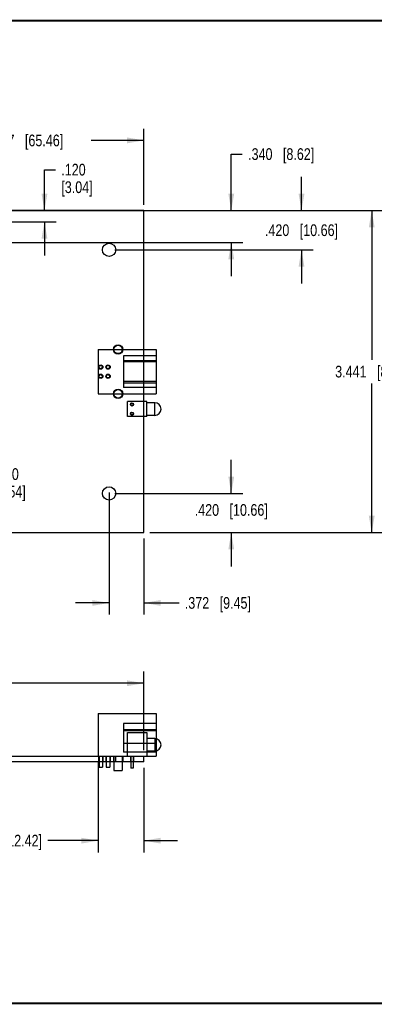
# Model space of a CAD drawing. Header units: inches. Extents: x 0.2 to 16.8, y 0.1 to 10.8.
# Tile 3 of 11: x 7.1 to 10.9, y 0.2 to 10.8. Entities that reach past the tile are written whole.
import ezdxf

# ---------------------------------------------------------------- set-up
doc = ezdxf.new("R2010")
doc.units = ezdxf.units.IN
doc.header["$LTSCALE"] = 0.935
doc.header["$MEASUREMENT"] = 0
doc.layers.get('0').update_dxf_attribs({"linetype": 'CONTINUOUS'})
doc.layers.add('DIMENSIONS', color=7, linetype='CONTINUOUS')
doc.styles.get("Standard").update_dxf_attribs({"font": 'txt', "width": 0.8})
doc.dimstyles.new('DIMSTYLE_1', dxfattribs={"dimtxt": 0.125, "dimasz": 0.18, "dimexe": 0.125, "dimexo": 0.0625, "dimgap": 0.0625, "dimtad": 0, "dimtih": 1, "dimtoh": 1, "dimdec": 3, "dimzin": 4, "dimdsep": 46, "dimtxsty": 'STANDARD', "dimblk": '_FILLED', "dimblk1": '_FILLED', "dimblk2": '_FILLED', "dimcen": 0.09, "dimadec": 0, "dimazin": 0, "dimtp": 0.01, "dimtm": 0.01, "dimtfac": 1, "dimtdec": 3, "dimtofl": 0, "dimtmove": 0, "dimatfit": 3, "dimldrblk": '_FILLED', "dimfxl": 1, "dimtolj": 1, "dimtzin": 4, "dimarcsym": 0})

# ---------------------------------------------------------------- blocks, each defined once
blk = doc.blocks.new('_FILLED')
at = {"color": 0, "linetype": 'BYBLOCK'}
blk.add_solid([(0, 0), (-1, 0.174), (-1, -0.174)], dxfattribs=at)
blk = doc.blocks.new('*D0')
at = {"layer": 'DIMENSIONS', "color": 2, "linetype": 'CONTINUOUS'}
for p, q in [((9.331, 8.729), (9.331, 9.333)), ((9.331, 9.333), (9.448, 9.333)), ((3.093, 8.729), (9.456, 8.729)), ((5.883, 8.389), (9.456, 8.389)), ((9.331, 8.389), (9.331, 8.029))]:
    blk.add_line(p, q, dxfattribs=at)
at = {"layer": 'DIMENSIONS', "color": 2, "linetype": 'CONTINUOUS', "xscale": 0.18, "yscale": 0.18, "zscale": 0.18}
for p, rotation in [((9.331, 8.729), 270), ((9.331, 8.389), 90)]:
    blk.add_blockref('_FILLED', p, dxfattribs=dict(at, rotation=rotation))
at = {"layer": 'DIMENSIONS', "color": 2, "linetype": 'CONTINUOUS', "insert": (9.511, 9.395), "char_height": 0.125, "width": 1.125, "attachment_point": 1, "line_spacing_factor": 0.9}
blk.add_mtext('.340{\\Ftxt.shx;\\W1.000000;\\H0.125000; }[8.62]', dxfattribs=at)
blk = doc.blocks.new('*D3')
at = {"layer": 'DIMENSIONS', "color": 2, "linetype": 'CONTINUOUS'}
for p, q in [((8.026, 5.716), (8.026, 4.412)), ((8.398, 5.225), (8.398, 4.412)), ((8.026, 4.537), (7.666, 4.537)), ((8.398, 4.537), (8.773, 4.537))]:
    blk.add_line(p, q, dxfattribs=at)
at = {"layer": 'DIMENSIONS', "color": 2, "linetype": 'CONTINUOUS', "xscale": 0.18, "yscale": 0.18, "zscale": 0.18}
blk.add_blockref('_FILLED', (8.026, 4.537), dxfattribs=at)
at = {"layer": 'DIMENSIONS', "color": 2, "linetype": 'CONTINUOUS', "xscale": 0.18, "yscale": 0.18, "zscale": 0.18, "rotation": 180}
blk.add_blockref('_FILLED', (8.398, 4.537), dxfattribs=at)
at = {"layer": 'DIMENSIONS', "color": 2, "linetype": 'CONTINUOUS', "insert": (8.835, 4.6), "char_height": 0.125, "width": 1.125, "attachment_point": 1, "line_spacing_factor": 0.9}
blk.add_mtext('.372{\\Ftxt.shx;\\W1.000000;\\H0.125000; }[9.45]', dxfattribs=at)
blk = doc.blocks.new('*D4')
at = {"layer": 'DIMENSIONS', "color": 2, "linetype": 'CONTINUOUS'}
for p, q in [((10.081, 8.729), (10.081, 9.089)), ((8.46, 8.729), (10.206, 8.729)), ((8.088, 8.309), (10.206, 8.309)), ((10.081, 8.309), (10.081, 7.949))]:
    blk.add_line(p, q, dxfattribs=at)
at = {"layer": 'DIMENSIONS', "color": 2, "linetype": 'CONTINUOUS', "xscale": 0.18, "yscale": 0.18, "zscale": 0.18}
for p, rotation in [((10.081, 8.729), 270), ((10.081, 8.309), 90)]:
    blk.add_blockref('_FILLED', p, dxfattribs=dict(at, rotation=rotation))
at = {"layer": 'DIMENSIONS', "color": 2, "linetype": 'CONTINUOUS', "insert": (10.081, 8.582), "char_height": 0.125, "width": 1.225, "attachment_point": 2, "line_spacing_factor": 0.9}
blk.add_mtext('.420{\\Ftxt.shx;\\W1.000000;\\H0.125000; }[10.66]', dxfattribs=at)
blk = doc.blocks.new('*D5')
at = {"layer": 'DIMENSIONS', "color": 2, "linetype": 'CONTINUOUS'}
for p, q in [((9.331, 5.707), (9.331, 6.067)), ((8.088, 5.707), (9.456, 5.707)), ((8.46, 5.288), (9.456, 5.288)), ((9.331, 5.288), (9.331, 4.928))]:
    blk.add_line(p, q, dxfattribs=at)
at = {"layer": 'DIMENSIONS', "color": 2, "linetype": 'CONTINUOUS', "xscale": 0.18, "yscale": 0.18, "zscale": 0.18}
for p, rotation in [((9.331, 5.707), 270), ((9.331, 5.288), 90)]:
    blk.add_blockref('_FILLED', p, dxfattribs=dict(at, rotation=rotation))
at = {"layer": 'DIMENSIONS', "color": 2, "linetype": 'CONTINUOUS', "insert": (9.331, 5.593), "char_height": 0.125, "width": 1.225, "attachment_point": 2, "line_spacing_factor": 0.9}
blk.add_mtext('.420{\\Ftxt.shx;\\W1.000000;\\H0.125000; }[10.66]', dxfattribs=at)
blk = doc.blocks.new('*D6')
at = {"layer": 'DIMENSIONS', "color": 2, "linetype": 'CONTINUOUS'}
for p, q in [((8.46, 8.729), (10.956, 8.729)), ((10.831, 8.729), (10.831, 7.133)), ((10.831, 5.288), (10.831, 6.883)), ((8.46, 5.288), (10.956, 5.288))]:
    blk.add_line(p, q, dxfattribs=at)
at = {"layer": 'DIMENSIONS', "color": 2, "linetype": 'CONTINUOUS', "xscale": 0.18, "yscale": 0.18, "zscale": 0.18}
for p, rotation in [((10.831, 8.729), 90), ((10.831, 5.288), 270)]:
    blk.add_blockref('_FILLED', p, dxfattribs=dict(at, rotation=rotation))
at = {"layer": 'DIMENSIONS', "color": 2, "linetype": 'CONTINUOUS', "insert": (10.831, 7.071), "char_height": 0.125, "width": 1.225, "attachment_point": 2, "line_spacing_factor": 0.9}
blk.add_mtext('3.441{\\Ftxt.shx;\\W1.000000;\\H0.125000; }[87.4]', dxfattribs=at)
blk = doc.blocks.new('*D12')
at = {"layer": 'DIMENSIONS', "color": 2, "linetype": 'CONTINUOUS'}
for p, q in [((7.909, 2.839), (7.909, 1.872)), ((8.398, 2.776), (8.398, 1.872)), ((7.909, 1.997), (7.373, 1.997)), ((8.398, 1.997), (8.758, 1.997))]:
    blk.add_line(p, q, dxfattribs=at)
at = {"layer": 'DIMENSIONS', "color": 2, "linetype": 'CONTINUOUS', "xscale": 0.18, "yscale": 0.18, "zscale": 0.18}
blk.add_blockref('_FILLED', (7.909, 1.997), dxfattribs=at)
at = {"layer": 'DIMENSIONS', "color": 2, "linetype": 'CONTINUOUS', "xscale": 0.18, "yscale": 0.18, "zscale": 0.18, "rotation": 180}
blk.add_blockref('_FILLED', (8.398, 1.997), dxfattribs=at)
at = {"layer": 'DIMENSIONS', "color": 2, "linetype": 'CONTINUOUS', "insert": (7.31, 2.06), "char_height": 0.125, "width": 1.225, "attachment_point": 3, "line_spacing_factor": 0.9}
blk.add_mtext('.489{\\Ftxt.shx;\\W1.000000;\\H0.125000; }[12.42]', dxfattribs=at)
blk = doc.blocks.new('*D13')
at = {"layer": 'DIMENSIONS', "color": 2, "linetype": 'CONTINUOUS'}
for p, q in [((2.15, 2.964), (2.15, 3.804)), ((8.398, 2.964), (8.398, 3.804)), ((2.15, 3.679), (4.549, 3.679)), ((8.398, 3.679), (5.999, 3.679))]:
    blk.add_line(p, q, dxfattribs=at)
at = {"layer": 'DIMENSIONS', "color": 2, "linetype": 'CONTINUOUS', "xscale": 0.18, "yscale": 0.18, "zscale": 0.18, "rotation": 180}
blk.add_blockref('_FILLED', (2.15, 3.679), dxfattribs=at)
at = {"layer": 'DIMENSIONS', "color": 2, "linetype": 'CONTINUOUS', "xscale": 0.18, "yscale": 0.18, "zscale": 0.18}
blk.add_blockref('_FILLED', (8.398, 3.679), dxfattribs=at)
at = {"layer": 'DIMENSIONS', "color": 2, "linetype": 'CONTINUOUS', "insert": (5.274, 3.742), "char_height": 0.125, "width": 1.325, "attachment_point": 2, "line_spacing_factor": 0.9}
blk.add_mtext('6.248{\\Ftxt.shx;\\W1.000000;\\H0.125000; }[158.7]', dxfattribs=at)
blk = doc.blocks.new('*D17')
at = {"layer": 'DIMENSIONS', "color": 2, "linetype": 'CONTINUOUS'}
for p, q in [((5.626, 8.684), (5.626, 10.354)), ((5.821, 8.792), (5.821, 10.354)), ((5.626, 10.229), (5.266, 10.229)), ((5.821, 10.229), (6.165, 10.229))]:
    blk.add_line(p, q, dxfattribs=at)
at = {"layer": 'DIMENSIONS', "color": 2, "linetype": 'CONTINUOUS', "xscale": 0.18, "yscale": 0.18, "zscale": 0.18}
blk.add_blockref('_FILLED', (5.626, 10.229), dxfattribs=at)
at = {"layer": 'DIMENSIONS', "color": 2, "linetype": 'CONTINUOUS', "xscale": 0.18, "yscale": 0.18, "zscale": 0.18, "rotation": 180}
blk.add_blockref('_FILLED', (5.821, 10.229), dxfattribs=at)
at = {"layer": 'DIMENSIONS', "color": 2, "linetype": 'CONTINUOUS', "insert": (6.227, 10.291), "char_height": 0.125, "width": 1.125, "attachment_point": 1, "line_spacing_factor": 0.9}
blk.add_mtext('.195{\\Ftxt.shx;\\W1.000000;\\H0.125000; }[4.95]', dxfattribs=at)
blk = doc.blocks.new('*D19')
at = {"layer": 'DIMENSIONS', "color": 2, "linetype": 'CONTINUOUS'}
for p, q in [((5.821, 8.792), (5.821, 9.604)), ((8.398, 8.791), (8.398, 9.604)), ((5.821, 9.479), (6.384, 9.479)), ((8.398, 9.479), (7.834, 9.479))]:
    blk.add_line(p, q, dxfattribs=at)
at = {"layer": 'DIMENSIONS', "color": 2, "linetype": 'CONTINUOUS', "xscale": 0.18, "yscale": 0.18, "zscale": 0.18, "rotation": 180}
blk.add_blockref('_FILLED', (5.821, 9.479), dxfattribs=at)
at = {"layer": 'DIMENSIONS', "color": 2, "linetype": 'CONTINUOUS', "xscale": 0.18, "yscale": 0.18, "zscale": 0.18}
blk.add_blockref('_FILLED', (8.398, 9.479), dxfattribs=at)
at = {"layer": 'DIMENSIONS', "color": 2, "linetype": 'CONTINUOUS', "insert": (7.109, 9.541), "char_height": 0.125, "width": 1.325, "attachment_point": 2, "line_spacing_factor": 0.9}
blk.add_mtext('2.577{\\Ftxt.shx;\\W1.000000;\\H0.125000; }[65.46]', dxfattribs=at)
blk = doc.blocks.new('*D21')
at = {"layer": 'DIMENSIONS', "color": 2, "linetype": 'CONTINUOUS'}
for p, q in [((6.622, 5.507), (6.622, 5.913)), ((6.622, 5.913), (6.74, 5.913)), ((5.701, 5.507), (6.747, 5.507)), ((5.701, 5.407), (6.747, 5.407)), ((6.622, 5.407), (6.622, 5.047))]:
    blk.add_line(p, q, dxfattribs=at)
at = {"layer": 'DIMENSIONS', "color": 2, "linetype": 'CONTINUOUS', "xscale": 0.18, "yscale": 0.18, "zscale": 0.18}
for p, rotation in [((6.622, 5.507), 270), ((6.622, 5.407), 90)]:
    blk.add_blockref('_FILLED', p, dxfattribs=dict(at, rotation=rotation))
at = {"layer": 'DIMENSIONS', "color": 2, "linetype": 'CONTINUOUS', "insert": (6.802, 5.976), "char_height": 0.125, "width": 0.6, "attachment_point": 1, "line_spacing_factor": 0.9}
blk.add_mtext('.100\\P[2.54]', dxfattribs=at)
blk = doc.blocks.new('*D22')
at = {"layer": 'DIMENSIONS', "color": 2, "linetype": 'CONTINUOUS'}
for p, q in [((7.336, 8.729), (7.336, 9.166)), ((7.336, 9.166), (7.453, 9.166)), ((7.172, 8.729), (7.461, 8.729)), ((5.701, 8.609), (7.461, 8.609)), ((7.336, 8.609), (7.336, 8.249))]:
    blk.add_line(p, q, dxfattribs=at)
at = {"layer": 'DIMENSIONS', "color": 2, "linetype": 'CONTINUOUS', "xscale": 0.18, "yscale": 0.18, "zscale": 0.18}
for p, rotation in [((7.336, 8.729), 270), ((7.336, 8.609), 90)]:
    blk.add_blockref('_FILLED', p, dxfattribs=dict(at, rotation=rotation))
at = {"layer": 'DIMENSIONS', "color": 2, "linetype": 'CONTINUOUS', "insert": (7.516, 9.229), "char_height": 0.125, "width": 0.6, "attachment_point": 1, "line_spacing_factor": 0.9}
blk.add_mtext('.120\\P[3.04]', dxfattribs=at)

msp = doc.modelspace()

# ---------------------------------------------------------------- linework, layer by layer
at = {"color": 7, "linetype": 'CONTINUOUS'}
for p, q in [((8.3978, 8.7289), (2.1498, 8.7289)), ((8.3978, 5.2879), (8.3978, 8.7289)), ((7.9088, 7.2454), (8.5278, 7.2454)), ((7.9088, 7.2454), (7.9088, 6.7714)), ((8.5278, 7.1784), (8.1788, 7.1784)), ((8.1788, 7.1784), (8.1788, 6.8384)), ((8.5278, 7.2454), (8.5278, 6.7714)), ((8.1788, 7.1284), (8.5278, 7.1284)), ((8.5278, 7.1134), (8.1788, 7.1134)), ((8.5278, 6.9034), (8.1788, 6.9034)), ((8.1788, 6.8884), (8.5278, 6.8884)), ((8.5278, 6.8384), (8.1788, 6.8384)), ((7.9088, 6.7714), (8.5278, 6.7714)), ((8.4308, 6.6884), (8.2218, 6.6884)), ((8.2218, 6.5284), (8.2218, 6.6884)), ((8.4308, 6.5284), (8.4308, 6.6884)), ((8.5138, 6.6754), (8.4308, 6.6754)), ((8.5138, 6.5414), (8.5138, 6.6754)), ((8.4308, 6.5284), (8.2218, 6.5284)), ((8.5138, 6.5414), (8.4308, 6.5414)), ((2.1498, 5.2879), (8.3978, 5.2879)), ((7.9088, 3.3544), (8.5278, 3.3544)), ((7.9088, 3.3544), (7.9088, 2.9014)), ((8.5278, 3.3544), (8.5278, 2.9014)), ((8.5278, 3.2474), (8.1788, 3.2474)), ((8.1788, 3.2474), (8.1788, 2.9414)), ((8.5278, 3.1824), (8.1788, 3.1824)), ((8.1788, 3.1734), (8.5278, 3.1734)), ((8.2218, 3.1514), (8.4308, 3.1514)), ((8.2218, 2.9014), (8.2218, 3.1514)), ((8.4308, 3.1514), (8.4308, 2.9014)), ((8.5138, 3.0884), (8.4308, 3.0884)), ((8.5138, 3.0884), (8.5138, 2.9544)), ((8.1788, 3.0384), (8.5278, 3.0384)), ((8.5138, 2.9544), (8.4308, 2.9544)), ((2.1498, 2.9014), (8.5278, 2.9014)), ((7.9138, 2.9014), (7.9138, 2.8384)), ((7.9188, 2.9014), (7.9188, 2.7824)), ((7.9548, 2.9014), (7.9548, 2.7824)), ((7.9598, 2.9014), (7.9598, 2.8384)), ((7.9918, 2.9014), (7.9918, 2.8384)), ((7.9968, 2.9014), (7.9968, 2.7824)), ((8.0328, 2.9014), (8.0328, 2.7824)), ((8.0378, 2.9014), (8.0378, 2.8384)), ((8.0718, 2.9014), (8.0718, 2.8384)), ((8.0768, 2.9014), (8.0768, 2.7474)), ((8.0968, 2.8384), (8.0968, 2.9014)), ((8.1668, 2.9014), (8.1668, 2.7474)), ((8.1718, 2.9014), (8.1718, 2.8384)), ((8.5278, 2.9414), (8.1788, 2.9414)), ((8.2533, 2.9014), (8.2533, 2.8384)), ((8.2583, 2.9014), (8.2583, 2.7714)), ((8.2833, 2.9014), (8.2833, 2.7714)), ((8.2883, 2.9014), (8.2883, 2.8384)), ((8.3978, 2.8384), (8.3978, 2.9014)), ((8.3978, 2.8384), (2.1498, 2.8384)), ((7.9188, 2.7824), (7.9548, 2.7824)), ((7.9968, 2.7824), (8.0328, 2.7824)), ((8.0768, 2.7474), (8.1668, 2.7474)), ((8.2833, 2.7714), (8.2583, 2.7714))]:
    msp.add_line(p, q, dxfattribs=at)
at = {"color": 7, "linetype": 'CONTINUOUS', "const_width": 0.02}
for points in [[(16.75, 10.7586), (0.25, 10.7586)], [(0.25, 0.2586), (16.75, 0.2586)]]:
    msp.add_lwpolyline(points, dxfattribs=at)
at = {"color": 7, "linetype": 'CONTINUOUS'}
for centre, radius in [((8.0258, 8.3094), 0.071), ((8.1218, 7.2454), 0.05), ((8.1218, 7.2454), 0.045), ((7.9368, 7.0574), 0.023), ((7.9368, 7.0574), 0.018), ((8.0148, 7.0574), 0.023), ((8.0148, 7.0574), 0.018), ((7.9368, 6.9594), 0.023), ((7.9368, 6.9594), 0.018), ((8.0148, 6.9594), 0.023), ((8.0148, 6.9594), 0.018), ((8.1218, 6.7714), 0.05), ((8.1218, 6.7714), 0.045), ((8.2708, 6.6584), 0.0175), ((8.2708, 6.6584), 0.0125), ((8.2708, 6.5584), 0.0175), ((8.2708, 6.5584), 0.0125), ((8.0258, 5.7074), 0.071)]:
    msp.add_circle(centre, radius, dxfattribs=at)
for centre in [(8.5138, 6.6084), (8.5138, 3.0214)]:
    msp.add_arc(centre, 0.067, 270, 90, dxfattribs=at)

# ---------------------------------------------------------------- dimensions: what is measured, and where the dimension line sits
at = {"layer": 'DIMENSIONS', "color": 2, "linetype": 'CONTINUOUS'}
for base, p1, p2, angle, picture, middle in [((5.6258, 10.2289), (5.8208, 8.7294), (5.6258, 8.6219), 180, '*D17', (6.7895, 10.2289)), ((9.3307866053, 8.3894331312), (3.0307866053, 8.7289331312), (5.8207866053, 8.3894331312), 270, '*D0', (10.0732866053, 9.3329774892)), ((7.3357059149, 8.6094331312), (7.1092866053, 8.7289331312), (5.6382866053, 8.6094331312), 270, '*D22', (7.8157059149, 9.0724696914)), ((10.0807866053, 8.3094331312), (8.3977866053, 8.7289331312), (8.0257866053, 8.3094331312), 270, '*D4', (10.0807866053, 8.5191831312)), ((10.8308, 5.2879), (8.3978, 8.7289), (8.3978, 5.2879), 270, '*D6', (10.8308, 7.0084)), ((9.3307866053, 5.7074331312), (8.3977866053, 5.2879331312), (8.0257866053, 5.7074331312), 90, '*D5', (9.3307866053, 5.5305949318)), ((6.622, 5.4074), (5.6383, 5.5074), (5.6383, 5.4074), 270, '*D21', (7.102, 5.8193)), ((8.0258, 4.5374), (8.3978, 5.2879), (8.0258, 5.7784), 180, '*D3', (9.3978, 4.5374)), ((2.1498, 3.6793), (8.3978, 2.9014), (2.1498, 2.9014), 180, '*D13', (5.2738, 3.6793))]:
    dim = msp.add_linear_dim(base=base, p1=p1, p2=p2, angle=angle, dimstyle='DIMSTYLE_1', dxfattribs=at)
    dim.commit()
    dim.dimension.update_dxf_attribs({"geometry": picture, "text_midpoint": middle, "dimtype": 160})
for base, p1, p2, picture, middle in [((8.3978, 9.4789), (5.8208, 8.7294), (8.3978, 8.7289), '*D19', (7.1093, 9.4789)), ((8.3978, 1.9974), (7.9088, 2.9014), (8.3978, 2.8384), '*D12', (6.6979, 1.9974))]:
    dim = msp.add_linear_dim(base=base, p1=p1, p2=p2, dimstyle='DIMSTYLE_1', dxfattribs=at)
    dim.commit()
    dim.dimension.update_dxf_attribs({"geometry": picture, "text_midpoint": middle, "dimtype": 160})

doc.saveas('drawing.dxf')
